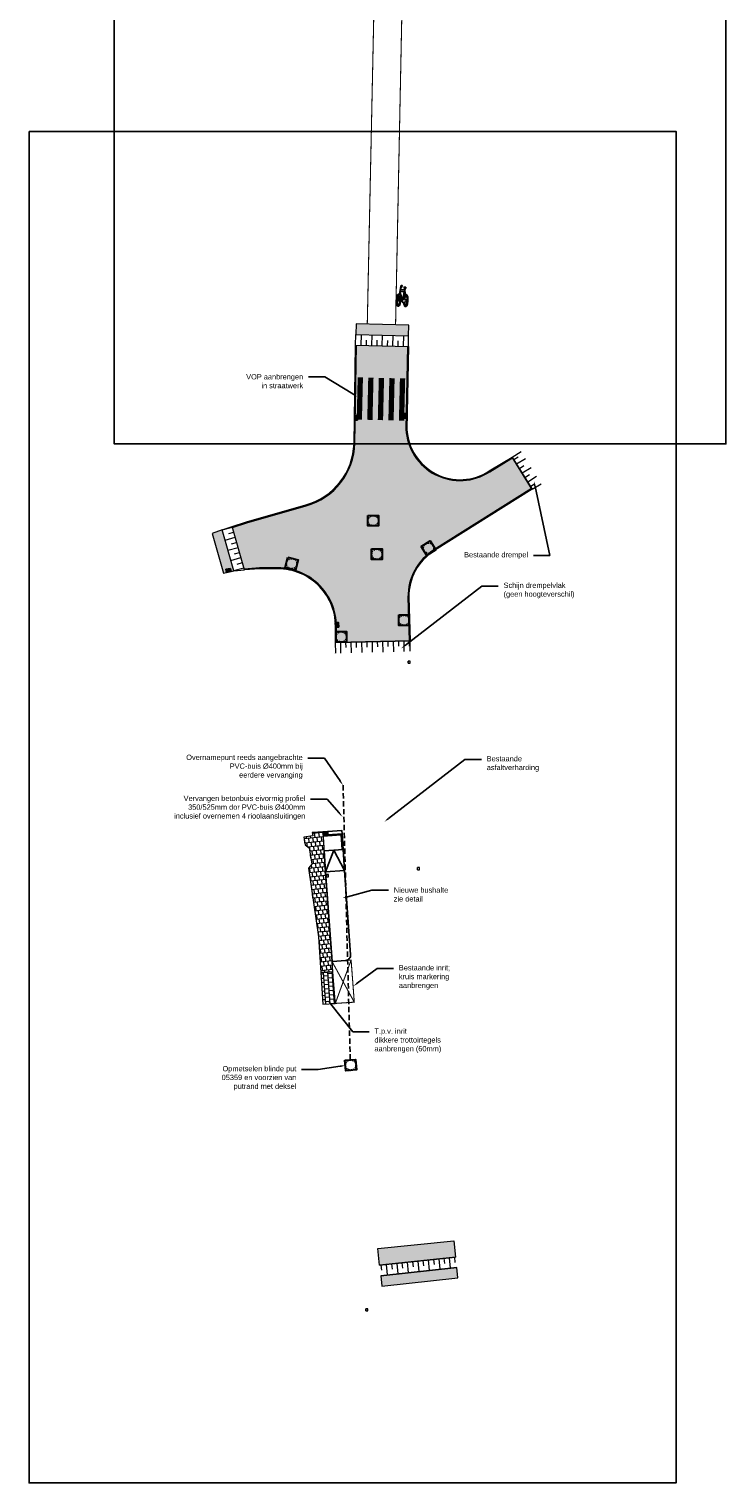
# Model space of a CAD drawing. Header units: metres. Extents: x 197394 to 198807, y 353977 to 355368.
# Tile 4 of 8: x 197726 to 197792, y 354381 to 354519. Entities that reach past the tile are written whole.
import ezdxf
from ezdxf import colors
from ezdxf.entities.mleader import LeaderData, LeaderLine
from ezdxf.enums import TextEntityAlignment as Align
from ezdxf.math import Vec2, Vec3

# ---------------------------------------------------------------- set-up
doc = ezdxf.new("R2010")
doc.units = ezdxf.units.M
for name, pattern in [('DASHED2', [0.375, 0.25, -0.125]), ('HIDDENX2', [0.75, 0.5, -0.25]), ('VW-1-1_STREEP', [2, 1, -1])]:
    doc.linetypes.add(name, pattern=pattern)
for name, color, linetype in [('B-WE-RI-RIOLERING_BESTAANDE_LEIDING-G', 7, 'DASHED2'), ('bct-straatkolk', 7, 'Continuous'), ('bct-trottoirkolk', 7, 'Continuous'), ('N-WE-IE-VOP-G', 255, 'Continuous'), ('N-WE-VH-BUSHALTE-G', 7, 'Continuous'), ('N-WE-VH-VERHARDING_ELEMENTEN_ROOD-G', 22, 'Continuous'), ('N-XX-VH-KANTOPSLUITING_VOORKANTBAND-G', 7, 'Continuous')]:
    doc.layers.add(name, color=color, linetype=linetype)
for name, color, linetype, lineweight in [('B-WE-VW-MARKERING_LANGS_STREEP_11-G', 252, 'VW-1-1_STREEP', 13), ('N-WE-RI-HWA_KOLK-S', 7, 'Continuous', 25), ('N-WE-RI-PUT_BETON-S', 7, 'Continuous', 25), ('N-WE-RI-PUT_BETON_LABEL-S', 7, 'Continuous', 25), ('N-WE-VH-KANTVERHARDING_STREKLAAG-G', 60, 'Continuous', 18), ('N-WE-VH-TROTTOIRTEGELS_30_30-G', 253, 'Continuous', 20), ('N-WE-VW-MARKERING_SYMBOOL-S', 7, 'Continuous', 25), ('Ontwerp', 7, 'Continuous', 20), ('X-XX-AL-AANKLEDING-T25', 7, 'Continuous', 25)]:
    doc.layers.add(name, color=color, linetype=linetype, lineweight=lineweight)
doc.layers.add('X-XX-AL-OPMERKINGEN-G', color=210, linetype='Continuous', plot=False)
doc.styles.add('NLCS_ISO', font='arial.ttf')
doc.styles.get("Standard").update_dxf_attribs({"font": 'arial.ttf'})

# ---------------------------------------------------------------- blocks, each defined once
blk = doc.blocks.new('N-SVW-MARKERING_SYMBOOL_FIETS_2.0')
h = blk.add_hatch(color=256)
h.paths.add_polyline_path([(-0.0893796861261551, 1.999999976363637), (-0.1260769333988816, 1.999999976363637), (-0.1260769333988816, 2), (-0.1627741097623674, 2, 0.2360683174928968), (-0.1994714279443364, 1.963302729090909), (-0.2178200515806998, 1.90825685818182), (-0.2942099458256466, 1.135263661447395, 0.006813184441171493), (-0.3019926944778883, 1.144906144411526, 0.2231196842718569), (-0.3646090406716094, 1.174311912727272, 0.2231196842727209), (-0.4272253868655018, 1.144906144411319, 0.09064812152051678), (-0.5073278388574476, 1.002337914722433, 0.04745077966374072), (-0.5494175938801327, 0.8275192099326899, 0.03537354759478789), (-0.5664439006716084, 0.5871559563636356, 0.03537354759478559), (-0.5494175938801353, 0.346792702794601, 0.04745077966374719), (-0.5073278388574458, 0.1719739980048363, 0.09064812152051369), (-0.4272253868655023, 0.02940576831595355, 0.2231196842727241), (-0.3646090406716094, 0, 0.223119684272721), (-0.3019926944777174, 0.02940576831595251, 0.0906481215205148), (-0.2218902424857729, 0.1719739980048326, 0.04745077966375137), (-0.1798004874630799, 0.3467927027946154, 0.03537354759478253), (-0.1627741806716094, 0.5871559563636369, 0.03537354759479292), (-0.1798004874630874, 0.8275192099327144, 0.04745077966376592), (-0.2218902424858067, 1.002337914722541, 0.038863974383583), (-0.2499456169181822, 1.06710290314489), (-0.2416865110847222, 1.160706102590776), (0.002363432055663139, 0.5253944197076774), (0.002363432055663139, 0.440366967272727, 0.5446649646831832), (0.05740930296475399, 0.3853210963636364), (0.1407486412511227, 0.4032653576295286, 0.008345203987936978), (0.1478301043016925, 0.3467927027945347, 0.04745077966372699), (0.1899198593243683, 0.1719739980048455, 0.09064812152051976), (0.2700223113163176, 0.02940576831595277, 0.2231196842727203), (0.3326386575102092, 0, 0.2231196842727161), (0.3952550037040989, 0.02940576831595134, 0.09064812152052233), (0.4753574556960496, 0.171973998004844, 0.04745077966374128), (0.5174472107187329, 0.3467927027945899, 0.03537354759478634), (0.5344735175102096, 0.5871559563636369, 0.03537354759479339), (0.5174472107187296, 0.8275192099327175, 0.04745077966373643), (0.4753574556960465, 1.002337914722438, 0.09064812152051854), (0.3952550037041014, 1.14490614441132, 0.22311968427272), (0.3326386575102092, 1.174311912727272, 0.2231196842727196), (0.2700223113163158, 1.14490614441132, 0.006813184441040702), (0.2622395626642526, 1.135263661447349), (0.1858496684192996, 1.541284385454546), (0.2041982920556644, 1.688073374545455), (0.222546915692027, 1.66972475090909), (0.2592441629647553, 1.834862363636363, 0.5489458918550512), (0.2408955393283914, 1.853210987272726), (0.1124551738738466, 1.853210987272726), (0.1124551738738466, 1.779816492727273), (0.1589383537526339, 1.733333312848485), (0.1491524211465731, 1.596330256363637), (-0.2032490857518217, 1.596330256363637), (-0.185406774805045, 1.798543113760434, -0.2817769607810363), (-0.1260769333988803, 1.834862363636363), (-0.0893796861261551, 1.834862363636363)])
h.paths.add_polyline_path([(0.1308037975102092, 1.431192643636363), (0.03906067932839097, 0.6788990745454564), (0.002363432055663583, 0.6788990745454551), (-0.2306719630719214, 1.285537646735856), (-0.2178200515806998, 1.431192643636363)], flags=16)
h.paths.add_polyline_path([(0.1675010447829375, 1.302752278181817), (0.2155579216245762, 1.062467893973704, 0.03598583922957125), (0.1899198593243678, 1.002337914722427, 0.04745077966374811), (0.1478301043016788, 0.8275192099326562, 0.02190482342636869), (0.1332736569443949, 0.6788990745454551), (0.09410655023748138, 0.6788990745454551)], flags=16)
h.paths.add_polyline_path([(-0.3266833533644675, 1.025730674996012, -0.01664003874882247), (-0.3127564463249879, 1.003573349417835), (-0.3462604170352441, 0.7522935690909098), (-0.3829576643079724, 0.6605504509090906), (-0.3829576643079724, 0.5504587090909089, 0.7207592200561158), (-0.3646090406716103, 0.5321100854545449, 0.1622776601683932), (-0.3462604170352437, 0.5504587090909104), (-0.3095631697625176, 0.6238532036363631), (-0.2728659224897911, 0.8073394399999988), (-0.2662235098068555, 0.8826201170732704, -0.03090717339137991), (-0.2470638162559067, 0.7756656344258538, -0.02887400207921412), (-0.2361686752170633, 0.5871559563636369, -0.0288740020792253), (-0.2470638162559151, 0.3986462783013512, -0.03940657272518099), (-0.2737879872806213, 0.2627950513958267, -0.08052682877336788), (-0.3266833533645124, 0.1485812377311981, -0.249059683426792), (-0.3646090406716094, 0.128440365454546, -0.2490596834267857), (-0.4025347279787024, 0.1485812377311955, -0.08052682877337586), (-0.455430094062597, 0.262795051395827, -0.03940657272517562), (-0.4821542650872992, 0.3986462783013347, -0.02887400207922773), (-0.4930494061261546, 0.5871559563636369, -0.02887400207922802), (-0.4821542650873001, 0.7756656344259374, -0.03940657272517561), (-0.4554300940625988, 0.9115168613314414, -0.08052682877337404), (-0.4025347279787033, 1.025730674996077, -0.2490596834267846), (-0.3646090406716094, 1.045871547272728, -0.2490596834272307)], flags=16)
h.paths.add_polyline_path([(0.3326386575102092, 1.045871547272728, -0.2490596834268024), (0.3705643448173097, 1.025730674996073, -0.08052682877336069), (0.4234597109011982, 0.9115168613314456, -0.03940657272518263), (0.4501838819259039, 0.7756656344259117, -0.02887400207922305), (0.4610790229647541, 0.5871559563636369, -0.02887400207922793), (0.4501838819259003, 0.3986462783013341, -0.03940657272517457), (0.423459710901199, 0.2627950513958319, -0.08052682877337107), (0.3705643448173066, 0.1485812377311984, -0.2490596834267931), (0.3326386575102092, 0.128440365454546, -0.2490596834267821), (0.2947129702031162, 0.1485812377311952, -0.08052682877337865), (0.2418176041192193, 0.2627950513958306, -0.03940657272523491), (0.2150934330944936, 0.3986462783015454, -0.003097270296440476), (0.2128827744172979, 0.418796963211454), (0.3326386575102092, 0.4587155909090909), (0.3693359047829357, 0.5321100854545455), (0.3693359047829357, 0.6422018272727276, 0.4142135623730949), (0.3326386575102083, 0.6788990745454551), (0.2067722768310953, 0.6788990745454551, -0.01484253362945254), (0.2150934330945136, 0.775665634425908, -0.0394065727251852), (0.2418176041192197, 0.9115168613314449, -0.08052682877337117), (0.2947129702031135, 1.025730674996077, -0.2490596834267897)], flags=16)
at = {"flags": 128}
for points in [[(-0.2942099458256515, 1.135263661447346), (-0.2178200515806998, 1.908256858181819), (-0.1994714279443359, 1.96330272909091, -0.4142135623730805), (-0.1260769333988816, 1.999999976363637), (-0.0893796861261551, 1.999999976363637), (-0.0893796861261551, 1.834862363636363), (-0.1260769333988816, 1.834862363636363, 0.2817769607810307), (-0.185406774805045, 1.798543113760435), (-0.2032490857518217, 1.596330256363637), (0.1491524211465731, 1.596330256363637), (0.1589383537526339, 1.733333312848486), (0.1124551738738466, 1.779816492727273), (0.1124551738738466, 1.853210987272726), (0.2408955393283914, 1.853210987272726, -0.5489458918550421), (0.2592441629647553, 1.834862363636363), (0.222546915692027, 1.66972475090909), (0.2041982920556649, 1.688073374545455), (0.1858496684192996, 1.541284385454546), (0.2622395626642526, 1.135263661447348)], [(-0.3019926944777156, 1.144906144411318, 0.22311968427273), (-0.3646090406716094, 1.174311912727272, 0.2231196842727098), (-0.4272253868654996, 1.144906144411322, 0.09064812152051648), (-0.5073278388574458, 1.002337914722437, 0.04745077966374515), (-0.5494175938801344, 0.827519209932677, 0.03537354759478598), (-0.5664439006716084, 0.5871559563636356, 0.0353735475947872), (-0.5494175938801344, 0.34679270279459, 0.04745077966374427), (-0.5073278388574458, 0.1719739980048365, 0.09064812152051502), (-0.4272253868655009, 0.0294057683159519, 0.2231196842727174), (-0.3646090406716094, 0, 0.2231196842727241), (-0.3019926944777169, 0.0294057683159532, 0.09064812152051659), (-0.2218902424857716, 0.1719739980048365, 0.04745077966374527), (-0.1798004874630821, 0.3467927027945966, 0.03537354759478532), (-0.1627741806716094, 0.5871559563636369, 0.03537354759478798), (-0.1798004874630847, 0.827519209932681, 0.04745077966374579), (-0.2218902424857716, 1.002337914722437, 0.03886397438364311), (-0.2499456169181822, 1.067102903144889), (-0.2416865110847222, 1.160706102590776), (0.002363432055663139, 0.5253944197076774), (0.002363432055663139, 0.440366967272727, 0.544664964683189), (0.05740930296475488, 0.3853210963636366), (0.1407486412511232, 0.4032653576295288, 0.008345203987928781), (0.1478301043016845, 0.34679270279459, 0.04745077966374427), (0.1899198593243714, 0.1719739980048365, 0.09064812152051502), (0.270022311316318, 0.0294057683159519, 0.2231196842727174), (0.3326386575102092, 0, 0.2231196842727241), (0.3952550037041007, 0.0294057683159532, 0.09064812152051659), (0.4753574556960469, 0.1719739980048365, 0.04745077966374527), (0.5174472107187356, 0.3467927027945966, 0.03537354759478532), (0.5344735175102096, 0.5871559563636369, 0.03537354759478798), (0.5174472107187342, 0.827519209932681, 0.04745077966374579), (0.4753574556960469, 1.002337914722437, 0.09064812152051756), (0.3952550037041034, 1.144906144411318, 0.22311968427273), (0.3326386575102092, 1.174311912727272, 0.2231196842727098), (0.270022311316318, 1.144906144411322)]]:
    blk.add_lwpolyline(points, format="xyb", dxfattribs=at)
blk.add_lwpolyline([(-0.2306719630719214, 1.285537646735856), (0.002363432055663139, 0.6788990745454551), (0.03906067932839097, 0.6788990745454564), (0.1308037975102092, 1.431192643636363), (-0.2178200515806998, 1.431192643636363)], close=True, dxfattribs=at)
for points in [[(-0.2662235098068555, 0.8826201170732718), (-0.2728659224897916, 0.8073394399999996), (-0.3095631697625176, 0.6238532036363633), (-0.3462604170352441, 0.5504587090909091, -0.1622776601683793), (-0.3646090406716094, 0.5321100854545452, -0.7207592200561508), (-0.3829576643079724, 0.5504587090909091), (-0.3829576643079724, 0.6605504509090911), (-0.3462604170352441, 0.7522935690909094), (-0.3127564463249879, 1.003573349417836, 0.01664003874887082), (-0.3266833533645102, 1.025730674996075, 0.2490596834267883), (-0.3646090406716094, 1.045871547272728, 0.2490596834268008), (-0.4025347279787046, 1.025730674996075, 0.08052682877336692), (-0.4554300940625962, 0.9115168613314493, 0.0394065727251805), (-0.4821542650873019, 0.7756656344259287, 0.02887400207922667), (-0.4930494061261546, 0.5871559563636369, 0.02887400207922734), (-0.4821542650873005, 0.3986462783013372, 0.03940657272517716), (-0.4554300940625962, 0.2627950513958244, 0.08052682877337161), (-0.4025347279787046, 0.1485812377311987, 0.2490596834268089), (-0.3646090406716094, 0.128440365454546, 0.2490596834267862), (-0.3266833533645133, 0.1485812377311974, 0.08052682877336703), (-0.2737879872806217, 0.2627950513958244, 0.0394065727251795), (-0.247063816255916, 0.3986462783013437, 0.02887400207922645), (-0.2361686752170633, 0.5871559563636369, 0.02887400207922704), (-0.247063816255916, 0.7756656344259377, 0.0309071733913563)], [(0.2155579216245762, 1.062467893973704, 0.03598583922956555), (0.1899198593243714, 1.002337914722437, 0.04745077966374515), (0.1478301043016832, 0.827519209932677, 0.02190482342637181), (0.1332736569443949, 0.6788990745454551), (0.09410655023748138, 0.6788990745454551), (0.167501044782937, 1.302752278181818)], [(0.4610790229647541, 0.5871559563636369, 0.02887400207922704), (0.4501838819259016, 0.7756656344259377, 0.0394065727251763), (0.4234597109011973, 0.9115168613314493, 0.08052682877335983), (0.3705643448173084, 1.025730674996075, 0.2490596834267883), (0.3326386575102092, 1.045871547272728, 0.2490596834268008), (0.2947129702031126, 1.025730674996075, 0.08052682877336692), (0.2418176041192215, 0.9115168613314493, 0.0394065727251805), (0.2150934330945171, 0.7756656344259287, 0.01484253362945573), (0.2067722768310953, 0.6788990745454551), (0.3326386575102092, 0.6788990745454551, -0.4142135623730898), (0.3693359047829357, 0.6422018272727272), (0.3693359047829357, 0.5321100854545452), (0.3326386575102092, 0.4587155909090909), (0.2128827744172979, 0.4187969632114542, 0.003097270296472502), (0.2150934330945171, 0.3986462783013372, 0.03940657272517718), (0.2418176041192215, 0.2627950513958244, 0.0805268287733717), (0.2947129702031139, 0.1485812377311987, 0.2490596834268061), (0.3326386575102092, 0.128440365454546, 0.2490596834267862), (0.3705643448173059, 0.1485812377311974, 0.08052682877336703), (0.4234597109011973, 0.2627950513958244, 0.0394065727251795), (0.4501838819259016, 0.3986462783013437, 0.02887400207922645)]]:
    blk.add_lwpolyline(points, format="xyb", close=True, dxfattribs=at)
for centre, radius, start, end in [((-0.6519019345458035, 0.8545213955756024), 0.4547084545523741, 38.12735981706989, 39.68880251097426), ((0.6199315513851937, 0.8545213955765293), 0.454708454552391, 140.3111974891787, 141.8726401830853)]:
    blk.add_arc(centre, radius, start, end)
blk = doc.blocks.new('STRAATKOLK-flat-62-flat-1-flat-1')
at = {"color": 7, "lineweight": 9}
for p, q in [((0.1000000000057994, 0.09999999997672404), (-0.1000000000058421, 0.09999999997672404)), ((-0.1000000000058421, -0.09999999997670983), (-0.1000000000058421, 0.09999999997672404)), ((0.1000000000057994, -0.09999999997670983), (0.1000000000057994, 0.09999999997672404)), ((-0.1000000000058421, -0.09999999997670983), (0.1000000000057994, -0.09999999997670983))]:
    blk.add_line(p, q, dxfattribs=at)
at = {"layer": 'bct-straatkolk'}
blk.add_text('sk', height=0.1, dxfattribs=at).set_placement((-0.06984993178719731, -0.04918144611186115))
at = {"layer": 'bct-straatkolk', "flags": 1}
for tag, p in [('POINTNUMBER', (-2.131628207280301e-14, 7.105427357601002e-15)), ('COMMENT', (-2.131628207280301e-14, -0.6249999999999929))]:
    blk.add_attdef(tag, p, '', height=0.5, dxfattribs=at)
blk = doc.blocks.new('TROTTOIRKOLK-flat-1-flat-1-flat-1')
at = {"color": 7, "lineweight": 9}
for p, q in [((0.1000000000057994, 0.09999999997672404), (-0.1000000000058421, 0.09999999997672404)), ((-0.1000000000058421, -0.09999999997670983), (-0.1000000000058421, 0.09999999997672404)), ((0.1000000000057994, -0.09999999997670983), (0.1000000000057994, 0.09999999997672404)), ((-0.1000000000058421, -0.09999999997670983), (0.1000000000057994, -0.09999999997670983))]:
    blk.add_line(p, q, dxfattribs=at)
at = {"layer": 'bct-trottoirkolk'}
blk.add_text('tk', height=0.1, dxfattribs=at).set_placement((-0.05433151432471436, -0.04952251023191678))
at = {"layer": 'bct-trottoirkolk', "flags": 1}
for tag, p in [('POINTNUMBER', (-2.131628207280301e-14, 7.105427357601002e-15)), ('COMMENT', (-2.131628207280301e-14, -0.6249999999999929))]:
    blk.add_attdef(tag, p, '', height=0.5, dxfattribs=at)
blk = doc.blocks.new('*U477')
at = {"lineweight": 30}
blk.add_lwpolyline([(-0.5, 0.4999999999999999), (0.4999999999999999, 0.5), (0.4999999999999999, -0.5), (-0.5, -0.5)], close=True, dxfattribs=at)
at = {"linetype": 'HIDDENX2', "lineweight": 30, "ltscale": 0.25}
blk.add_circle((0, 0), 0.5, dxfattribs=at)
blk.add_attdef('H', text='', height=0.5).set_placement((0, 0), align=Align.MIDDLE_CENTER)
at = {"layer": 'N-WE-RI-PUT_BETON_LABEL-S'}
for tag, p in [('PUTNR', (1.550922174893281, 0.08103039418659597)), ('MVHOOGTE', (1.550922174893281, -0.5189696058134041))]:
    blk.add_attdef(tag, text='', height=0.5, dxfattribs=at).set_placement(p, align=Align.MIDDLE)
blk = doc.blocks.new('Straatkolk_450')
at = {"layer": 'N-WE-RI-HWA_KOLK-S'}
h = blk.add_hatch(color=256, dxfattribs=at)
h.dxf.hatch_style = 1
h.paths.add_polyline_path([(0, 0.150000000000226), (0.225, -1.293059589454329e-11), (0.225, 0.2999999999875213)])
h.paths.add_polyline_path([(-0.225, 0.3000000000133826), (-0.225, 1.293059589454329e-11), (0, 0.150000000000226)])
for p, q in [((0.225, 0.2999999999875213), (-0.225, 1.293059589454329e-11)), ((-0.225, 0.3000000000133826), (0.225, -1.293059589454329e-11))]:
    blk.add_line(p, q, dxfattribs=at)
at = {"layer": 'N-WE-RI-HWA_KOLK-S', "flags": 128}
blk.add_lwpolyline([(0.225, 0.2999999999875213), (-0.225, 0.3000000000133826), (-0.225, 1.293059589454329e-11), (0.225, -1.293059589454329e-11)], close=True, dxfattribs=at)

msp = doc.modelspace()

# ---------------------------------------------------------------- hatches: boundary and pattern name
at = {"layer": 'N-WE-VH-TROTTOIRTEGELS_30_30-G'}
h = msp.add_hatch(dxfattribs=at)
h.set_pattern_fill('AR-B88', color=256, scale=0.002, angle=6)
h.set_pattern_definition([(6, (197094.5641811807, 355491.8580638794), (-0.04248036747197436, 0.4041736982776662), []), (95.99999999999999, (197094.5641811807, 355491.8580638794), (-0.2445672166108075, 0.3829335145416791), [0.4064, -0.4064])])
h.paths.add_polyline_path([(197754.2315237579, 354430.8302994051), (197753.7045, 354438.084), (197753.3813910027, 354443.1009599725), (197752.3586672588, 354443.0284040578), (197752.419, 354442.737), (197751.579, 354442.602), (197751.683, 354441.8560000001), (197752.062, 354441.5790000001), (197752.317, 354440.047), (197751.995, 354439.675), (197752.947, 354433.159), (197753.171657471, 354429.7648768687), (197754.3090278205, 354429.8401595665)])
h = msp.add_hatch(dxfattribs=at)
h.set_pattern_fill('AR-B88', color=256, scale=0.002, angle=94)
h.set_pattern_definition([(94, (197094.5641811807, 355491.8580638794), (-0.4054100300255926, -0.02834903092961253), []), (184, (197094.5641811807, 355491.8580638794), (-0.3912355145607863, -0.2310540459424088), [0.4064, -0.4064])])
h.paths.add_polyline_path([(197754.3090278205, 354429.8401595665), (197753.171657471, 354429.7648768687), (197753.3702515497, 354426.764519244), (197754.543696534, 354426.8421897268)])
at = {"layer": 'N-WE-VH-VERHARDING_ELEMENTEN_ROOD-G'}
h = msp.add_hatch(color=9, dxfattribs=at)
h.dxf.hatch_style = 1
h.paths.add_polyline_path([(197761.487, 354490.112), (197761.505173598, 354491.1118507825), (197756.5158170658, 354491.2307163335), (197756.492, 354490.2310000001)])
h = msp.add_hatch(color=256, dxfattribs=at)
h.dxf.hatch_style = 1
edge = h.paths.add_edge_path()
edge.add_line((197744.8006813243, 354471.9495633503), (197746.149511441, 354472.3994021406))
edge.add_line((197746.149511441, 354472.3994021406), (197751.777511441, 354473.9924021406))
edge.add_arc((197750.043542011, 354480.1184772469), 6.366745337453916, 285.8040257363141, 358.1554019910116)
edge.add_line((197756.406988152, 354479.9135396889), (197756.5581947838, 354489.2312836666))
edge.add_line((197756.5581947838, 354489.2312836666), (197761.3790394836, 354489.1142882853))
edge.add_line((197761.3790394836, 354489.1142882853), (197761.2321120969, 354481.2655094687))
edge.add_arc((197766.3614785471, 354481.5217573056), 5.135763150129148, 182.8599485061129, 303.2721607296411)
edge.add_line((197769.1790436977, 354477.2278791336), (197770.510353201, 354478.035260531))
edge.add_line((197770.510353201, 354478.035260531), (197771.3398808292, 354478.5323973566))
edge.add_line((197771.3398808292, 354478.5323973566), (197773.1314862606, 354475.6402463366))
edge.add_line((197773.1314862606, 354475.6402463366), (197763.8761495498, 354469.8302255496))
edge.add_arc((197766.658165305, 354465.3984870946), 5.232582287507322, 122.1184724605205, 180.7296403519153)
edge.add_line((197761.4260072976, 354465.3318539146), (197761.5296428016, 354461.2084137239))
edge.add_line((197761.5296428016, 354461.2084137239), (197754.6691748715, 354461.0319836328))
edge.add_line((197754.6691748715, 354461.0319836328), (197754.6540253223, 354462.2994193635))
edge.add_arc((197749.1026450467, 354462.5595480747), 5.55747153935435, 357.317174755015, 450.1524961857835)
edge.add_line((197749.0878535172, 354468.1169999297), (197747.379, 354468.1162461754))
edge.add_line((197747.379, 354468.1162461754), (197745.9128449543, 354468.0077304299))
edge.add_line((197745.9128449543, 354468.0077304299), (197744.8006813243, 354471.9495633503))
h = msp.add_hatch(color=9, dxfattribs=at)
h.dxf.hatch_style = 1
h.paths.add_polyline_path([(197743.825, 354471.725), (197742.8867246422, 354471.3678589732), (197743.948200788, 354467.6056773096), (197744.92, 354467.844)])
h = msp.add_hatch(color=9, dxfattribs=at)
h.dxf.hatch_style = 1
h.paths.add_polyline_path([(197758.7376011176, 354402.0322447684), (197758.5614540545, 354403.6169550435), (197765.761, 354404.341), (197765.9387301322, 354402.8093666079)])
h = msp.add_hatch(color=9, dxfattribs=at)
h.dxf.hatch_style = 1
h.paths.add_polyline_path([(197766.1612937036, 354400.821772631), (197766.054, 354401.816), (197758.854, 354401.039), (197758.9612937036, 354400.044772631)])

# ---------------------------------------------------------------- linework, layer by layer
at = {"layer": 'B-WE-RI-RIOLERING_BESTAANDE_LEIDING-G', "ltscale": 2, "flags": 128}
msp.add_lwpolyline([(197755.9563705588, 354421.5199917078), (197755.278984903, 354447.511166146)], dxfattribs=at)
at = {"layer": 'B-WE-VW-MARKERING_LANGS_STREEP_11-G', "flags": 128}
msp.add_lwpolyline([(197760.1392755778, 354570.9774222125, 0.1, 0.1, 0), (197758.9954262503, 354547.4825273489, 0.1, 0.1, 0), (197758.3534137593, 354528.2961961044, 0.1, 0.1, 0), (197757.571848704, 354491.2055576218, 0, 0, 0)], format="xyseb", dxfattribs=at)
at = {"layer": 'B-WE-VW-MARKERING_LANGS_STREEP_11-G', "const_width": 0.1, "flags": 128}
msp.add_lwpolyline([(197760.2520361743, 354491.1417053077), (197760.8333362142, 354519.9812523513), (197761.2786374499, 354536.7616038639), (197761.7662196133, 354549.4377389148), (197762.3472332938, 354560.8731746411), (197762.8476012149, 354570.8414753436)], dxfattribs=at)
at = {"layer": 'N-WE-IE-VOP-G', "const_width": 0.5}
for points in [[(197756.9141579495, 354486.1673081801), (197756.8188896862, 354482.1684428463)], [(197757.9138742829, 354486.1434911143), (197757.8186060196, 354482.1446257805)], [(197758.9135906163, 354486.1196740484), (197758.818322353, 354482.1208087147)], [(197759.9133069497, 354486.0958569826), (197759.8180386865, 354482.0969916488)], [(197760.9130232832, 354486.0720399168), (197760.81775502, 354482.073174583)]]:
    msp.add_lwpolyline(points, dxfattribs=at)
at = {"layer": 'N-WE-VH-BUSHALTE-G', "flags": 128}
for points in [[(197753.3975951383, 354442.8013773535), (197755.1953338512, 354442.9196424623), (197755.2936479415, 354441.4228678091)], [(197753.4041594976, 354442.7015930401), (197755.10210381, 354442.8132931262), (197755.1938629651, 354441.4163135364)], [(197753.628615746, 354439.309009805), (197754.3954882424, 354441.3637819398), (197755.4249351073, 354439.4271815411)]]:
    msp.add_lwpolyline(points, dxfattribs=at)
msp.add_lwpolyline([(197753.628615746, 354439.309009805), (197753.4975302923, 354441.3047093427), (197755.293659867, 354441.4226862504), (197755.4249351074, 354439.4271815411)], close=True, dxfattribs=at)
msp.add_lwpolyline([(197755.4249351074, 354439.4271815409), (197755.9921418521, 354431.4498550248, -0.4157644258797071), (197755.5262227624, 354430.9154718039), (197754.2315237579, 354430.8302994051), (197753.6225648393, 354439.3086117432)], format="xyb", close=True, dxfattribs=at)
at = {"layer": 'N-WE-VH-BUSHALTE-G', "color": 7, "const_width": 0.1, "flags": 128}
msp.add_lwpolyline([(197754.5457300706, 354426.842323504), (197754.2238565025, 354430.8109046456), (197756.0406996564, 354430.9493169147), (197756.341997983, 354426.9604918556)], close=True, dxfattribs=at)
for points in [[(197756.341997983, 354426.9604918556), (197754.2355312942, 354430.8117940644)], [(197756.0406996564, 354430.9493169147), (197754.543696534, 354426.8421897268)]]:
    msp.add_lwpolyline(points, dxfattribs=at)
at = {"layer": 'N-WE-VH-KANTVERHARDING_STREKLAAG-G'}
for points in [[(197744.8006813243, 354471.9495633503), (197746.1515036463, 354472.3999660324), (197751.777511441, 354473.9924021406, 0.3265824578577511), (197756.4069763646, 354479.9128133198), (197756.5581601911, 354489.2291519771)], [(197761.3790516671, 354489.1149381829), (197761.2319581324, 354481.2686102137, 0.5799528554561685), (197769.1790436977, 354477.2278791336), (197770.510353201, 354478.035260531), (197771.3400460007, 354478.5324963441)], [(197773.1342674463, 354475.6419922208), (197763.8761495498, 354469.8302255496, 0.2614932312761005), (197761.4260144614, 354465.3312937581), (197761.529643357, 354461.2083916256)], [(197754.6691475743, 354461.0342673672), (197754.6540253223, 354462.2994193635, 0.4287829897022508), (197749.0878535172, 354468.1169999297), (197747.3756476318, 354468.1159980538), (197745.9128449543, 354468.0077304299)]]:
    msp.add_lwpolyline(points, format="xyb", dxfattribs=at)
at = {"layer": 'N-WE-VH-TROTTOIRTEGELS_30_30-G', "flags": 128}
for points in [[(197754.2315237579, 354430.8302994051), (197753.7045, 354438.084), (197753.3813910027, 354443.1009599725), (197752.3586672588, 354443.0284040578), (197752.419, 354442.737), (197751.579, 354442.602), (197751.683, 354441.8560000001), (197752.062, 354441.5790000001), (197752.317, 354440.047), (197751.995, 354439.675), (197752.947, 354433.159), (197753.171657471, 354429.7648768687), (197754.3090278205, 354429.8401595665)], [(197754.3090278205, 354429.8401595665), (197753.171657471, 354429.7648768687), (197753.3702515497, 354426.764519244), (197754.543696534, 354426.8421897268)]]:
    msp.add_lwpolyline(points, close=True, dxfattribs=at)
at = {"layer": 'N-XX-VH-KANTOPSLUITING_VOORKANTBAND-G', "flags": 128}
msp.add_lwpolyline([(197753.8269617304, 354443.130271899), (197755.1756799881, 354443.2188610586), (197755.195364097, 354442.919644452), (197753.8466245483, 354442.8309169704), (197753.8269617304, 354443.130271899)], close=True, dxfattribs=at)
at = {"layer": 'Ontwerp'}
for points in [[(197761.487, 354490.112), (197761.505173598, 354491.1118507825), (197756.5158170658, 354491.2307163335), (197756.492, 354490.2310000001)], [(197743.825, 354471.725), (197742.8867246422, 354471.3678589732), (197743.948200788, 354467.6056773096), (197744.92, 354467.844)], [(197758.7376011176, 354402.0322447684), (197758.5614540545, 354403.6169550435), (197765.761, 354404.341), (197765.9387301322, 354402.8093666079)], [(197766.1612937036, 354400.821772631), (197766.054, 354401.816), (197758.854, 354401.039), (197758.9612937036, 354400.044772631)]]:
    msp.add_lwpolyline(points, close=True, dxfattribs=at)
for points in [[(197756.4681829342, 354489.2312836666), (197756.492, 354490.2310000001)], [(197756.9900673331, 354490.2191341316), (197756.9662502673, 354489.2194177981)], [(197757.4780169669, 354489.707367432), (197757.466108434, 354489.2075092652)], [(197757.9897836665, 354490.1953170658), (197757.9659666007, 354489.1956007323)], [(197758.4777333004, 354489.6835503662), (197758.4658247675, 354489.1836921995)], [(197758.9895, 354490.1715000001), (197758.9656829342, 354489.1717836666)], [(197759.4774496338, 354489.6597333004), (197759.4655411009, 354489.1598751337)], [(197759.9892163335, 354490.1476829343), (197759.9653992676, 354489.1479666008)], [(197760.4771659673, 354489.6359162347), (197760.4652574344, 354489.136058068)], [(197760.9889326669, 354490.1238658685), (197760.9651156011, 354489.1241495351)], [(197761.4690275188, 354489.1128065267), (197761.487, 354490.112)], [(197756.4681829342, 354489.2312836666), (197761.4631829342, 354489.1122836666)], [(197771.2897510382, 354478.6150657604), (197772.144, 354479.135)], [(197771.2897510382, 354478.6150657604), (197773.1817151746, 354475.5655138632)], [(197773.1815, 354475.5595), (197771.2897510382, 354478.6150657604)], [(197773.1817151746, 354475.5655138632), (197774.0314628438, 354476.0927034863)], [(197743.825, 354471.725), (197744.7762156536, 354472.0362768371)], [(197743.8294147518, 354471.709352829), (197744.7918411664, 354471.980895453)], [(197745.9377865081, 354467.9193302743), (197744.7762156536, 354472.0362768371)], [(197744.100957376, 354470.7469264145), (197745.0633837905, 354471.0184690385)], [(197744.4463992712, 354471.3639109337), (197744.9276124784, 354471.4996822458)], [(197744.7179418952, 354470.4014845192), (197745.1991551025, 354470.5372558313)], [(197744.3725, 354469.7845), (197745.3349264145, 354470.0560426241)], [(197744.6440426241, 354468.8220735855), (197745.6064690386, 354469.0936162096)], [(197744.9894845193, 354469.4390581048), (197745.4706977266, 354469.5748294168)], [(197744.9155852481, 354467.859647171), (197745.8780116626, 354468.1311897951)], [(197744.92, 354467.844), (197745.9377865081, 354467.9193302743)], [(197745.2610271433, 354468.4766316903), (197745.7422403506, 354468.6124030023)], [(197754.5986014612, 354460.0321548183), (197754.5732289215, 354461.0318328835)], [(197754.5791684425, 354461.0319836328), (197761.6196143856, 354461.2106751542)], [(197755.0800239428, 354460.044373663), (197755.0546514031, 354461.0440517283)], [(197755.5671767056, 354460.5568989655), (197755.5544904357, 354461.0567379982)], [(197756.0797020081, 354460.0697462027), (197756.0543294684, 354461.069424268)], [(197756.5668547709, 354460.5822715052), (197756.554168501, 354461.0821105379)], [(197757.0793800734, 354460.0951187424), (197757.0540075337, 354461.0947968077)], [(197757.5665328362, 354460.6076440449), (197757.5538465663, 354461.1074830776)], [(197758.0790581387, 354460.1204912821), (197758.053685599, 354461.1201693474)], [(197758.5662109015, 354460.6330165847), (197758.5535246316, 354461.1328556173)], [(197759.078736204, 354460.1458638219), (197759.0533636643, 354461.1455418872)], [(197759.5658889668, 354460.6583891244), (197759.5532026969, 354461.1582281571)], [(197760.0784142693, 354460.1712363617), (197760.0530417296, 354461.170914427)], [(197760.5655670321, 354460.6837616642), (197760.5528807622, 354461.1836006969)], [(197761.0780923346, 354460.1966089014), (197761.0527197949, 354461.1962869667)], [(197761.5652450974, 354460.709134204), (197761.5525588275, 354461.2089732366)], [(197761.6449869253, 354460.2109970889), (197761.6206268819, 354461.210700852)], [(197754.5131293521, 354460.0299854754), (197754.5138439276, 354460.0300036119)], [(197758.7376011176, 354402.0322447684), (197765.9387301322, 354402.8093666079)], [(197765.3293884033, 354402.7436084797), (197765.4366821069, 354401.7493811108)], [(197765.8265020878, 354402.7972553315), (197765.8801489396, 354402.3001416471)], [(197758.854, 354401.039), (197766.054, 354401.816)], [(197758.8669105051, 354402.0461994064), (197758.9205573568, 354401.5490857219)], [(197759.3640241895, 354402.0998462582), (197759.4713178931, 354401.1056188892)], [(197759.861137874, 354402.15349311), (197759.9147847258, 354401.6563794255)], [(197760.3582515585, 354402.2071399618), (197760.4655452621, 354401.2129125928)], [(197760.855365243, 354402.2607868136), (197760.9090120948, 354401.7636731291)], [(197761.3524789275, 354402.3144336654), (197761.459772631, 354401.3202062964)], [(197761.849592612, 354402.3680805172), (197761.9032394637, 354401.8709668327)], [(197762.3467062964, 354402.421727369), (197762.454, 354401.4275)], [(197762.8438199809, 354402.4753742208), (197762.8974668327, 354401.9782605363)], [(197763.3409336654, 354402.5290210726), (197763.448227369, 354401.5347937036)], [(197763.8380473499, 354402.5826679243), (197763.8916942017, 354402.0855542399)], [(197764.3351610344, 354402.6363147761), (197764.4424547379, 354401.6420874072)], [(197764.8322747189, 354402.6899616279), (197764.8859215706, 354402.1928479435)]]:
    msp.add_lwpolyline(points, dxfattribs=at)
msp.add_lwpolyline([(197744.7762156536, 354472.0362768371), (197746.125, 354472.486), (197751.753, 354474.0790000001, 0.3265506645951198), (197756.317, 354479.915), (197756.4681829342, 354489.2312836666), (197761.4690275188, 354489.1128065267), (197761.322, 354481.27, 0.5798563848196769), (197769.131, 354477.304), (197770.432, 354478.093), (197771.2897510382, 354478.6150657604), (197773.1817151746, 354475.5655138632), (197763.924, 354469.754, 0.2614646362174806), (197761.516, 354465.333), (197761.6196143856, 354461.2106751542), (197754.5791684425, 354461.0319836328), (197754.564, 354462.301, 0.4289306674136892), (197749.088, 354468.027), (197747.379, 354468.026), (197745.9377865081, 354467.9193302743)], format="xyb", close=True, dxfattribs=at)
at = {"layer": 'Ontwerp', "color": 252}
for points in [[(197771.8720731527, 354478.6248784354), (197771.4471993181, 354478.3612836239)], [(197772.5605417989, 354478.4635994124), (197771.7107941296, 354477.9364097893)], [(197772.3992627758, 354477.7751307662), (197771.9743889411, 354477.5115359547)], [(197773.0877314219, 354477.6138517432), (197772.2379837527, 354477.0866621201)], [(197772.9264523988, 354476.925383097), (197772.5015785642, 354476.6617882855)], [(197773.6149210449, 354476.764104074), (197772.7651733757, 354476.2369144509)], [(197773.4536420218, 354476.0756354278), (197773.0287681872, 354475.8120406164)]]:
    msp.add_lwpolyline(points, dxfattribs=at)
at = {"layer": 'X-XX-AL-OPMERKINGEN-G'}
for points in [[(197733.6098712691, 354687.2823983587), (197791.5382430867, 354687.2823983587), (197791.5382430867, 354479.8647785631), (197733.6098712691, 354479.8647785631)], [(197725.5424168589, 354509.4793905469), (197786.8212795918, 354509.4793905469), (197786.8212795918, 354381.3998797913), (197725.5424168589, 354381.3998797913)]]:
    msp.add_lwpolyline(points, close=True, dxfattribs=at)

# ---------------------------------------------------------------- block references
at = {"layer": 'bct-straatkolk'}
for p in [(197761.539, 354459.191, 23.404), (197762.428, 354439.616, 23.46)]:
    msp.add_blockref('STRAATKOLK-flat-62-flat-1-flat-1', p, dxfattribs=at)
at = {"layer": 'bct-trottoirkolk'}
msp.add_blockref('TROTTOIRKOLK-flat-1-flat-1-flat-1', (197757.526, 354397.805, 23.41), dxfattribs=at)
at = {"layer": 'Defpoints'}
msp.add_blockref('STRAATKOLK-flat-62-flat-1-flat-1', (197753.795, 354438.952, 23.449), dxfattribs=at)
at = {"layer": 'N-WE-RI-HWA_KOLK-S'}
for p, rotation in [((197761.3462002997, 354482.5266593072), 90.14093849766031), ((197756.3564795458, 354482.3439053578), 269.3326845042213), ((197744.4598827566, 354467.732673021), 11.52670318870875), ((197754.5604338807, 354462.7097433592), 274.4361051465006), ((197753.6221098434, 354442.8161471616), 3.763807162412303)]:
    msp.add_blockref('Straatkolk_450', p, dxfattribs=dict(at, rotation=rotation))
at = {"layer": 'N-WE-RI-PUT_BETON-S'}
for p in [(197758.1369555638, 354472.590404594, 0.460000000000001), (197758.4874599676, 354469.4110735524, 0.460000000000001), (197761.0532997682, 354463.1528806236, 0.460000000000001), (197755.1006959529, 354461.5807320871, 0.460000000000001)]:
    msp.add_blockref('*U477', p, dxfattribs=at)
for p, rotation in [((197763.3723640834, 354469.9932516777, 0.460000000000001), 32.64790783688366), ((197750.4122486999, 354468.5184621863), 346.6059547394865), ((197756, 354421), 5.142764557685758)]:
    msp.add_blockref('*U477', p, dxfattribs=dict(at, rotation=rotation))
at = {"layer": 'N-WE-VW-MARKERING_SYMBOOL-S', "rotation": 357.2407011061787}
msp.add_blockref('N-SVW-MARKERING_SYMBOOL_FIETS_2.0', (197760.8609460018, 354492.8846556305), dxfattribs=at)

# ---------------------------------------------------------------- leaders
at = {"layer": 'X-XX-AL-AANKLEDING-T25'}
ml = msp.add_multileader_mtext('Standard', dxfattribs=at)
ml.set_content('VOP aanbrengen\\Pin straatwerk', color=256, style='NLCS_ISO')
ml.set_leader_properties()
ml.build(insert=Vec2(0, 0))
ml.multileader.update_dxf_attribs({"dogleg_length": 1.562319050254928, "arrow_head_size": 0.5})
ctx = ml.context
ctx.base_point, ctx.char_height, ctx.arrow_head_size, ctx.landing_gap_size, ctx.plane_origin = Vec3(197745.6532546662, 354486.2231483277, 23.414), 0.5, 0.5, 0.5, Vec3(197747.1660103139, 354485.3288566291, 23.414)
ctx.text_align_type = 2
notes = []
notes.append((ctx, [(1, (1, 1, 0), (197753.5624359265, 354486.2231483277, 23.414), (-1, 0), 1.562319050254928, [(0, [(197756.6250630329, 354484.3370506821, 23.414)], 0, [])])]))
ctx.mtext.insert, ctx.mtext.alignment, ctx.mtext.flow_direction = Vec3(197751.5001168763, 354486.4772410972, 23.414), 3, 5
ml = msp.add_multileader_mtext('Standard', dxfattribs=at)
ml.set_content('Bestaande drempel', color=256, style='NLCS_ISO')
ml.set_leader_properties()
ml.build(insert=Vec2(0, 0))
ml.multileader.update_dxf_attribs({"dogleg_length": 1.562319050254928, "arrow_head_size": 0.5})
ctx = ml.context
ctx.base_point, ctx.char_height, ctx.arrow_head_size, ctx.landing_gap_size, ctx.plane_origin = Vec3(197766.3442258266, 354469.2952482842), 0.5, 0.5, 0.5, Vec3(197753.7165489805, 354459.2604556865)
ctx.text_align_type = 2
notes.append((ctx, [(1, (1, 1, 0), (197774.8639118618, 354469.2952482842), (-1, 0), 1.562319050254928, [(0, [(197773.3570679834, 354476.3330458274)], 0, [])])]))
ctx.mtext.insert, ctx.mtext.alignment, ctx.mtext.flow_direction = Vec3(197772.8015928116, 354469.6146548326), 3, 5
ml = msp.add_multileader_mtext('Standard', dxfattribs=at)
ml.set_content('Schijn drempelvlak\\P(geen hoogteverschil)', color=256, style='NLCS_ISO')
ml.set_leader_properties()
ml.build(insert=Vec2(0, 0))
ml.multileader.update_dxf_attribs({"dogleg_length": 1.562319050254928, "arrow_head_size": 0.5})
ctx = ml.context
ctx.base_point, ctx.char_height, ctx.arrow_head_size, ctx.landing_gap_size, ctx.plane_origin = Vec3(197769.9807345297, 354466.3962573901), 0.5, 0.5, 0.5, Vec3(197755.950451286, 354455.9190212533)
notes.append((ctx, [(0, (1, 1, 0), (197768.4184154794, 354466.3962573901), (1, 0), 1.562319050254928, [(0, [(197760.7821183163, 354460.483722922)], 0, [])])]))
ctx.mtext.insert, ctx.mtext.flow_direction = Vec3(197770.4807345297, 354466.719756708), 5
ml = msp.add_multileader_mtext('Standard', dxfattribs=at)
ml.set_content('Overnamepunt reeds aangebrachte \\PPVC-buis %%C400mm bij \\Peerdere vervanging', color=256, style='NLCS_ISO')
ml.set_leader_properties()
ml.build(insert=Vec2(0, 0))
ml.multileader.update_dxf_attribs({"dogleg_length": 1.562319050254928, "arrow_head_size": 0.5})
ctx = ml.context
ctx.base_point, ctx.char_height, ctx.arrow_head_size, ctx.landing_gap_size, ctx.plane_origin = Vec3(197739.987887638, 354450.090244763), 0.5, 0.5, 0.5, Vec3(197729.2422135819, 354437.90018704)
ctx.text_align_type = 2
notes.append((ctx, [(1, (1, 1, 0), (197753.515418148, 354450.090244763), (-1, 0), 1.562319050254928, [(0, [(197755.278984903, 354447.511166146)], 0, [])])]))
ctx.mtext.insert, ctx.mtext.alignment, ctx.mtext.flow_direction = Vec3(197751.4530990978, 354450.4137440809), 3, 5
ml = msp.add_multileader_mtext('Standard', dxfattribs=at)
ml.set_content('Bestaande \\Pasfaltverharding', color=256, style='NLCS_ISO')
ml.set_leader_properties()
ml.build(insert=Vec2(0, 0))
ml.multileader.update_dxf_attribs({"dogleg_length": 1.562319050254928, "arrow_head_size": 0.5})
ctx = ml.context
ctx.base_point, ctx.char_height, ctx.arrow_head_size, ctx.landing_gap_size, ctx.plane_origin = Vec3(197768.3820601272, 354449.9631606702), 0.5, 0.5, 0.5, Vec3(197754.3517768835, 354439.4859245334)
notes.append((ctx, [(0, (1, 1, 0), (197766.8197410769, 354449.9631606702), (1, 0), 1.562319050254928, [(0, [(197759.1834439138, 354444.0506262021)], 0, [])])]))
ctx.mtext.insert, ctx.mtext.flow_direction = Vec3(197768.8820601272, 354450.2866599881), 5
ml = msp.add_multileader_mtext('Standard', dxfattribs=at)
ml.set_content('Vervangen betonbuis eivormig profiel\\P350/525mm dor PVC-buis %%C400mm\\Pinclusief overnemen 4 rioolaansluitingen', color=256, style='NLCS_ISO')
ml.set_leader_properties()
ml.build(insert=Vec2(0, 0))
ml.multileader.update_dxf_attribs({"dogleg_length": 1.562319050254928, "arrow_head_size": 0.5})
ctx = ml.context
ctx.base_point, ctx.char_height, ctx.arrow_head_size, ctx.landing_gap_size, ctx.plane_origin = Vec3(197738.8764464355, 354446.2050022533), 0.5, 0.5, 0.5, Vec3(197729.3683974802, 354435.7699766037)
ctx.text_align_type = 2
notes.append((ctx, [(1, (1, 1, 0), (197753.7695976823, 354446.2050022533), (-1, 0), 1.562319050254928, [(0, [(197755.2365533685, 354444.5103710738)], 0, [])])]))
ctx.mtext.insert, ctx.mtext.alignment, ctx.mtext.flow_direction = Vec3(197751.707278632, 354446.5285015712), 3, 5
ml = msp.add_multileader_mtext('Standard', dxfattribs=at)
ml.set_content('Nieuwe bushalte\\Pzie detail', color=256, style='NLCS_ISO')
ml.set_leader_properties()
ml.build(insert=Vec2(0, 0))
ml.multileader.update_dxf_attribs({"dogleg_length": 1.562319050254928, "arrow_head_size": 0.5})
ctx = ml.context
ctx.base_point, ctx.char_height, ctx.arrow_head_size, ctx.landing_gap_size, ctx.plane_origin = Vec3(197759.57829966, 354437.5798675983), 0.5, 0.5, 0.5, Vec3(197748.3324944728, 354428.3967283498)
notes.append((ctx, [(0, (1, 1, 0), (197758.0159806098, 354437.5798675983), (1, 0), 1.562319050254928, [(0, [(197755.2118233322, 354436.8256176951)], 0, [])])]))
ctx.mtext.insert, ctx.mtext.flow_direction = Vec3(197760.07829966, 354437.8339603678), 5
ml = msp.add_multileader_mtext('Standard', dxfattribs=at)
ml.set_content('Bestaande inrit;\\Pkruis markering\\Paanbrengen', color=256, style='NLCS_ISO')
ml.set_leader_properties()
ml.build(insert=Vec2(0, 0))
ml.multileader.update_dxf_attribs({"dogleg_length": 1.562319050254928, "arrow_head_size": 0.5})
ctx = ml.context
ctx.base_point, ctx.char_height, ctx.arrow_head_size, ctx.landing_gap_size, ctx.plane_origin = Vec3(197760.0640134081, 354430.1488406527), 0.5, 0.5, 0.5, Vec3(197746.0337301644, 354419.6716045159)
notes.append((ctx, [(0, (1, 1, 0), (197758.5016943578, 354430.1488406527), (1, 0), 1.562319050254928, [(0, [(197756.2241706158, 354428.4559828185)], 0, [])])]))
ctx.mtext.insert, ctx.mtext.flow_direction = Vec3(197760.5640134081, 354430.4723399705), 5
ml = msp.add_multileader_mtext('Standard', dxfattribs=at)
ml.set_content('T.p.v. inrit\\Pdikkere trottoirtegels \\Paanbrengen (60mm)', color=256, style='NLCS_ISO')
ml.set_leader_properties()
ml.build(insert=Vec2(0, 0))
ml.multileader.update_dxf_attribs({"dogleg_length": 1.562319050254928, "arrow_head_size": 0.5})
ctx = ml.context
ctx.base_point, ctx.char_height, ctx.arrow_head_size, ctx.landing_gap_size, ctx.plane_origin = Vec3(197757.7523190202, 354424.1443248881), 0.5, 0.5, 0.5, Vec3(197744.2448832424, 354415.6804177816)
notes.append((ctx, [(0, (1, 1, 0), (197756.1899999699, 354424.1443248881), (1, 0), 1.562319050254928, [(0, [(197753.8064296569, 354427.1514605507)], 0, [])])]))
ctx.mtext.insert, ctx.mtext.flow_direction = Vec3(197758.2523190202, 354424.4678242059), 5
ml = msp.add_multileader_mtext('Standard', dxfattribs=at)
ml.set_content('Opmetselen blinde put\\P05359 en voorzien van \\Pputrand met deksel', color=256, style='NLCS_ISO')
ml.set_leader_properties()
ml.build(insert=Vec2(0, 0))
ml.multileader.update_dxf_attribs({"dogleg_length": 1.562319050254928, "arrow_head_size": 0.5})
ctx = ml.context
ctx.base_point, ctx.char_height, ctx.arrow_head_size, ctx.landing_gap_size, ctx.plane_origin = Vec3(197743.3587491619, 354420.5920128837), 0.5, 0.5, 0.5, Vec3(197730.563796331, 354412.1281057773)
ctx.text_align_type = 2
notes.append((ctx, [(1, (1, 1, 0), (197752.911859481, 354420.5920128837), (-1, 0), 1.562319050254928, [(0, [(197755.5020127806, 354420.9551811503)], 0, [])])]))
ctx.mtext.insert, ctx.mtext.alignment, ctx.mtext.flow_direction = Vec3(197750.8495404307, 354420.9114194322), 3, 5
for ctx, leaders in notes:
    for number, flags, end, landing, length, lines in leaders:
        leader = LeaderData()
        leader.index, (leader.has_last_leader_line, leader.has_dogleg_vector, leader.attachment_direction) = number, flags
        leader.last_leader_point, leader.dogleg_vector, leader.dogleg_length = Vec3(end), Vec3(landing), length
        for number, points, colour, breaks in lines:
            line = LeaderLine()
            line.index, line.vertices, line.color, line.breaks = number, Vec3.list(points), colors.encode_raw_color(colour), breaks
            leader.lines.append(line)
        ctx.leaders.append(leader)

doc.saveas('drawing.dxf')
